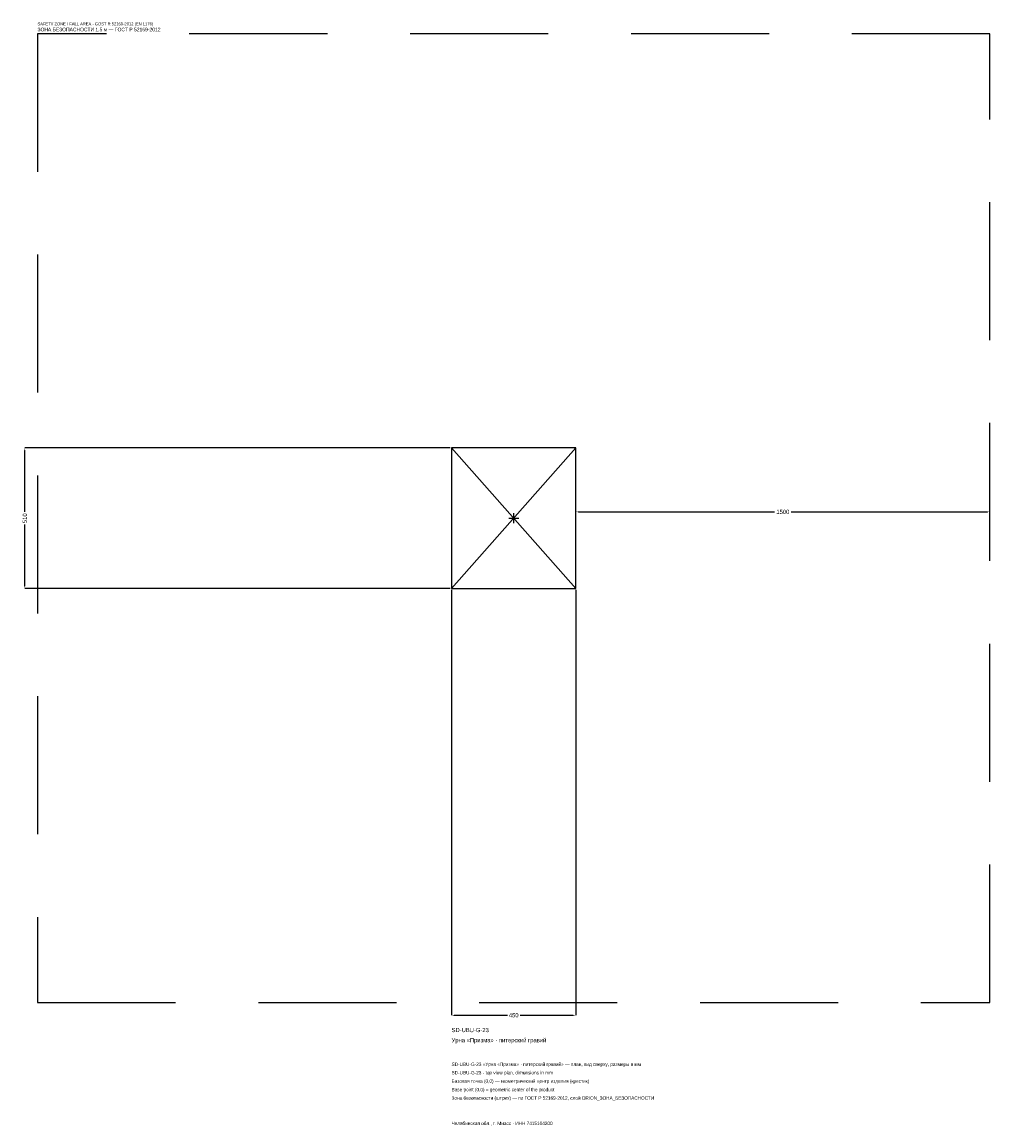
# Model space of a CAD drawing. Header units: metres. Extents: x -1781 to 1725, y -2202 to 1798.
import ezdxf

# ---------------------------------------------------------------- set-up
doc = ezdxf.new("R2010")
doc.units = ezdxf.units.M
doc.linetypes.add('DASHED', pattern=[800, 500, -300])
for name, color, linetype in [('ЗСК_ДАННЫЕ', 3, 'Continuous'), ('ЗСК_ЗОНА_БЕЗОПАСНОСТИ', 1, 'Continuous'), ('ЗСК_КОНТУР', 7, 'Continuous'), ('ЗСК_РАЗМЕРЫ', 8, 'Continuous')]:
    doc.layers.add(name, color=color, linetype=linetype)
doc.dimstyles.new('ORION', dxfattribs={"dimtxt": 15.3, "dimasz": 9.18, "dimexe": 1.25, "dimexo": 4.59, "dimtad": 1, "dimdec": 0, "dimcen": 2.5, "dimazin": 3, "dimtfac": 1, "dimtmove": 0, "dimatfit": 3})

# ---------------------------------------------------------------- blocks, each defined once
blk = doc.blocks.new('_CLOSEDFILLED')
at = {"color": 0, "linetype": 'BYBLOCK'}
blk.add_solid([(-1, 0.16), (0, 0), (-1, -0.16)], dxfattribs=at)
blk = doc.blocks.new('*D1')
for p, q in [((-225, -259.59), (-225, -1800.9)), ((225, -259.59), (225, -1800.9)), ((-215.82, -1800.9), (-22.95, -1800.9)), ((22.95, -1800.9), (215.82, -1800.9))]:
    blk.add_line(p, q)
at = {"layer": 'Defpoints'}
for p in [(-225, -255), (225, -255), (-225, -1800.9)]:
    blk.add_point(p, dxfattribs=at)
at = {"layer": 'ЗСК_РАЗМЕРЫ', "xscale": 9.18, "yscale": 9.18, "rotation": 180}
blk.add_blockref('_CLOSEDFILLED', (-225, -1800.9), dxfattribs=at)
at = {"layer": 'ЗСК_РАЗМЕРЫ', "xscale": 9.18, "yscale": 9.18}
blk.add_blockref('_CLOSEDFILLED', (225, -1800.9), dxfattribs=at)
at = {"layer": 'ЗСК_РАЗМЕРЫ', "insert": (0, -1800.9), "char_height": 15.3, "attachment_point": 5}
blk.add_mtext('450', dxfattribs=at)
blk = doc.blocks.new('*D2')
for p, q in [((-229.59, 255), (-1770.9, 255)), ((-1770.9, 22.95), (-1770.9, 245.82)), ((-1770.9, -245.82), (-1770.9, -22.95)), ((-229.59, -255), (-1770.9, -255))]:
    blk.add_line(p, q)
at = {"layer": 'Defpoints'}
for p in [(-225, 255), (-1770.9, -255), (-225, -255)]:
    blk.add_point(p, dxfattribs=at)
at = {"layer": 'ЗСК_РАЗМЕРЫ', "xscale": 9.18, "yscale": 9.18}
for p, rotation in [((-1770.9, 255), 90), ((-1770.9, -255), 270)]:
    blk.add_blockref('_CLOSEDFILLED', p, dxfattribs=dict(at, rotation=rotation))
at = {"layer": 'ЗСК_РАЗМЕРЫ', "insert": (-1770.9, 0), "char_height": 15.3, "attachment_point": 5, "rotation": 90}
blk.add_mtext('510', dxfattribs=at)
blk = doc.blocks.new('*D3')
for p, q in [((225, 4.59), (225, 22.95)), ((234.18, 22.95), (944.4, 22.95)), ((1005.6, 22.95), (1715.82, 22.95)), ((1725, 4.59), (1725, 22.95))]:
    blk.add_line(p, q)
at = {"layer": 'Defpoints'}
for p in [(225, 22.95), (225, 0), (1725, 0)]:
    blk.add_point(p, dxfattribs=at)
at = {"layer": 'ЗСК_РАЗМЕРЫ', "xscale": 9.18, "yscale": 9.18, "rotation": 180}
blk.add_blockref('_CLOSEDFILLED', (225, 22.95), dxfattribs=at)
at = {"layer": 'ЗСК_РАЗМЕРЫ', "xscale": 9.18, "yscale": 9.18}
blk.add_blockref('_CLOSEDFILLED', (1725, 22.95), dxfattribs=at)
at = {"layer": 'ЗСК_РАЗМЕРЫ', "insert": (975, 22.95), "char_height": 15.3, "attachment_point": 5}
blk.add_mtext('1500', dxfattribs=at)
blk = doc.blocks.new('ОРИОН SD-UBU-G-23 Урна Призма · питерский гравий')
at = {"layer": 'ЗСК_ЗОНА_БЕЗОПАСНОСТИ', "linetype": 'DASHED'}
blk.add_lwpolyline([(-1725, -1755), (1725, -1755), (1725, 1755), (-1725, 1755)], close=True, dxfattribs=at)
at = {"layer": 'ЗСК_КОНТУР'}
for p, q in [((-225, -255), (225, 255)), ((-225, 255), (225, -255))]:
    blk.add_line(p, q, dxfattribs=at)
blk.add_lwpolyline([(-225, -255), (225, -255), (225, 255), (-225, 255)], close=True, dxfattribs=at)
at = {"layer": 'ЗСК_РАЗМЕРЫ'}
for p, q in [((-18, 0), (18, 0)), ((0, -18), (0, 18))]:
    blk.add_line(p, q, dxfattribs=at)
at = {"layer": 'ЗСК_ДАННЫЕ'}
for tag, p in [('АРТИКУЛ', (-225, -1862.1)), ('НАИМЕНОВАНИЕ', (-225, -1898.82))]:
    blk.add_attdef(tag, p, '', height=15.3, dxfattribs=at)
at = {"layer": 'ЗСК_ДАННЫЕ', "flags": 1}
for tag, p in [('ТЕЛЕФОН', (-225, -1972.26)), ('ПРОИЗВОДИТЕЛЬ', (-225, -1935.54)), ('САЙТ', (-225, -2045.7)), ('АДРЕС', (-225, -2082.42)), ('РЕКВИЗИТЫ', (-225, -2119.14)), ('ГАБАРИТЫ', (-225, -2155.86)), ('ЗОНА_БЕЗОПАСНОСТИ', (-225, -2192.58))]:
    blk.add_attdef(tag, p, '', height=15.3, dxfattribs=at)
at = {"layer": 'ЗСК_ЗОНА_БЕЗОПАСНОСТИ', "color": 1}
for s, height, p in [('SAFETY ZONE / FALL AREA - GOST R 52169-2012 (EN 1176)', 10.71, (-1725, 1785.6)), ('ЗОНА БЕЗОПАСНОСТИ 1,5 м — ГОСТ Р 52169-2012', 13.005, (-1725, 1764.18))]:
    blk.add_text(s, height=height, dxfattribs=at).set_placement(p)
at = {"layer": 'ЗСК_РАЗМЕРЫ'}
dim = blk.add_linear_dim(base=(-1770.9, -255), p1=(-225, -255), p2=(-225, 255), angle=90, dimstyle='ORION', dxfattribs=at)
dim.commit()
dim.dimension.update_dxf_attribs({"geometry": '*D2', "text_midpoint": (-1770.9, 0)})
for base, p1, p2, picture, middle in [((225, 22.95), (225, 0), (1725, 0), '*D3', (975, 22.95)), ((-225, -1800.9), (-225, -255), (225, -255), '*D1', (0, -1800.9))]:
    dim = blk.add_linear_dim(base=base, p1=p1, p2=p2, dimstyle='ORION', dxfattribs=at)
    dim.commit()
    dim.dimension.update_dxf_attribs({"geometry": picture, "text_midpoint": middle})

msp = doc.modelspace()

# ---------------------------------------------------------------- block references
msp.add_blockref('ОРИОН SD-UBU-G-23 Урна Призма · питерский гравий', (0, 0)).add_auto_attribs({'АРТИКУЛ': 'SD-UBU-G-23', 'НАИМЕНОВАНИЕ': 'Урна «Призма» · питерский гравий'})

# ---------------------------------------------------------------- texts
at = {"layer": 'ЗСК_ДАННЫЕ', "color": 3}
for s, p in [('SD-UBU-G-23 «Урна «Призма» · питерский гравий» — план, вид сверху, размеры в мм', (-225, -1984.5)), ('SD-UBU-G-23 - top view plan, dimensions in mm', (-225, -2015.1)), ('Челябинская обл., г. Миасс · ИНН 7415104200', (-225, -2198.7))]:
    msp.add_text(s, height=12.24, dxfattribs=at).set_placement(p)
at = {"layer": 'ЗСК_ДАННЫЕ', "color": 7}
for s, p in [('Базовая точка (0,0) — геометрический центр изделия (крестик)', (-225, -2045.7)), ('Base point (0,0) = geometric center of the product', (-225, -2076.3))]:
    msp.add_text(s, height=12.24, dxfattribs=at).set_placement(p)
at = {"layer": 'ЗСК_ДАННЫЕ', "color": 1}
msp.add_text('Зона безопасности (штрих) — по ГОСТ Р 52169-2012, слой ORION_ЗОНА_БЕЗОПАСНОСТИ', height=12.24, dxfattribs=at).set_placement((-225, -2106.9))

doc.saveas('drawing.dxf')
